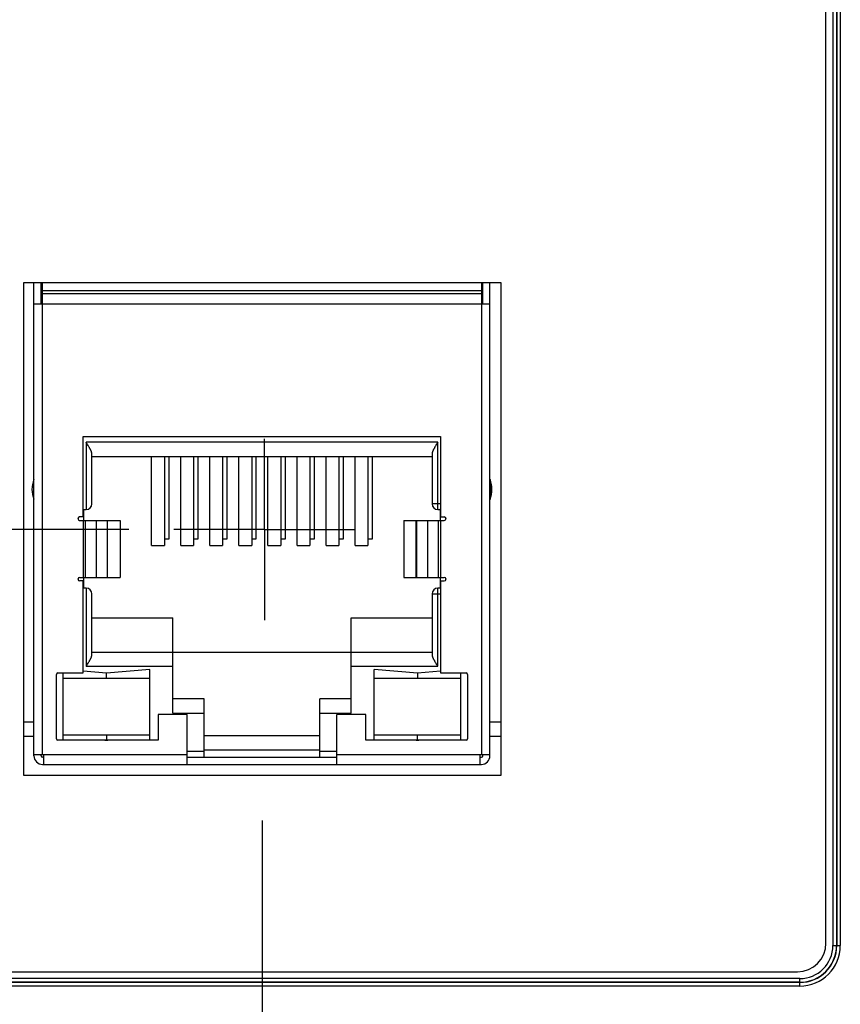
# Model space of a CAD drawing. Header units: inches. Extents: x 0 to 34, y 0 to 22.
# Tile 21 of 116: x 8.2 to 9.3, y 13.8 to 15.1. Entities that reach past the tile are written whole.
import ezdxf

# ---------------------------------------------------------------- set-up
doc = ezdxf.new("R2010")
doc.units = ezdxf.units.IN
doc.header["$LTSCALE"] = 1.87
doc.header["$MEASUREMENT"] = 0
doc.linetypes.add('CENTER', pattern=[0.6, 0.375, -0.075, 0.075, -0.075])
doc.layers.get('0').update_dxf_attribs({"linetype": 'CONTINUOUS'})
doc.layers.add('02___PRT_ALL_AXES', color=7, linetype='CONTINUOUS')
doc.layers.add('DIMENSIONS', color=7, linetype='CONTINUOUS')
doc.styles.get("Standard").update_dxf_attribs({"font": 'txt', "width": 0.8})
doc.dimstyles.new('DIMSTYLE_1', dxfattribs={"dimtxt": 0.125, "dimasz": 0.18, "dimexe": 0.125, "dimexo": 0.0625, "dimgap": 0.09, "dimtad": 0, "dimtih": 1, "dimtoh": 1, "dimzin": 4, "dimdsep": 46, "dimtxsty": 'STANDARD', "dimblk": '_FILLED', "dimblk1": '_FILLED', "dimblk2": '_FILLED', "dimcen": 0.09, "dimadec": 0, "dimazin": 0, "dimtp": 0.01, "dimtm": 0.01, "dimtfac": 1, "dimtofl": 0, "dimtmove": 0, "dimatfit": 3, "dimldrblk": '_FILLED', "dimfxl": 1, "dimtolj": 1, "dimtzin": 4, "dimarcsym": 0})

# ---------------------------------------------------------------- blocks, each defined once
blk = doc.blocks.new('*D5')
at = {"layer": 'DIMENSIONS', "color": 2, "linetype": 'CONTINUOUS'}
for p, q in [((6.2646, 14.4204), (6.1312, 14.2537)), ((8.3292, 14.4204), (6.2646, 14.4204)), ((6.1312, 14.2537), (5.8292, 14.2537))]:
    blk.add_line(p, q, dxfattribs=at)
at = {"layer": 'DIMENSIONS', "color": 2, "linetype": 'CONTINUOUS', "insert": (5.7667, 14.3162), "char_height": 0.125, "width": 1.125, "attachment_point": 3, "rotation": 0, "line_spacing_factor": 0.9}
blk.add_mtext('2.78{\\Ftxt.shx;\\W1.000000;\\H0.125000; }[70.6]', dxfattribs=at)
blk = doc.blocks.new('_FILLED')
at = {"color": 0, "linetype": 'BYBLOCK'}
blk.add_solid([(0, 0), (-1, 0.1736), (-1, -0.1736)], dxfattribs=at)
blk = doc.blocks.new('*D17')
at = {"layer": 'DIMENSIONS', "color": 2, "linetype": 'CONTINUOUS'}
blk.add_line((8.5137, 14.0186), (8.5137, 13.1258), dxfattribs=at)
at = {"layer": 'DIMENSIONS', "color": 2, "linetype": 'CONTINUOUS', "insert": (8.4512, 13.0633), "char_height": 0.125, "width": 1.125, "attachment_point": 3, "rotation": 90, "line_spacing_factor": 0.9}
blk.add_mtext('2.00{\\Ftxt.shx;\\W1.000000;\\H0.125000; }[50.7]', dxfattribs=at)

msp = doc.modelspace()

# ---------------------------------------------------------------- linework, layer by layer
at = {"color": 7, "linetype": 'CONTINUOUS'}
for p, q in [((9.2924, 13.8491), (9.2924, 17.0847)), ((9.302, 17.0879), (9.302, 13.8459)), ((9.3069, 17.0879), (9.3069, 13.8459)), ((9.3073, 17.0879), (9.3073, 13.8459)), ((9.3122, 17.0879), (9.3122, 13.8459)), ((8.1837, 14.7611), (8.1837, 14.0811)), ((8.8436, 14.7611), (8.1837, 14.7611)), ((8.1983, 14.1078), (8.1983, 14.7611)), ((8.2082, 14.7322), (8.2082, 14.7611)), ((8.2101, 14.1098), (8.2101, 14.7611)), ((8.8164, 14.7611), (8.8164, 14.1098)), ((8.8184, 14.7322), (8.8184, 14.7611)), ((8.8282, 14.1078), (8.8282, 14.7611)), ((8.8436, 14.0811), (8.8436, 14.7611)), ((8.8164, 14.75), (8.2101, 14.75)), ((8.8164, 14.746), (8.2101, 14.746)), ((8.1983, 14.7322), (8.8282, 14.7322)), ((8.2664, 14.438), (8.2664, 14.5488)), ((8.2664, 14.5488), (8.7601, 14.5488)), ((8.2704, 14.5409), (8.2704, 14.448)), ((8.7562, 14.5409), (8.2704, 14.5409)), ((8.7562, 14.448), (8.7562, 14.5409)), ((8.7601, 14.5488), (8.7601, 14.438)), ((8.2782, 14.4559), (8.2782, 14.5252)), ((8.7483, 14.5252), (8.7483, 14.4559)), ((8.2782, 14.5212), (8.7483, 14.5212)), ((8.3609, 14.3983), (8.3609, 14.5212)), ((8.3786, 14.5212), (8.3786, 14.3983)), ((8.3845, 14.5212), (8.3845, 14.407)), ((8.4011, 14.3983), (8.4011, 14.5212)), ((8.4188, 14.5212), (8.4188, 14.3983)), ((8.4247, 14.5212), (8.4247, 14.407)), ((8.4412, 14.3983), (8.4412, 14.5212)), ((8.4589, 14.5212), (8.4589, 14.3983)), ((8.4648, 14.5212), (8.4648, 14.407)), ((8.4814, 14.3983), (8.4814, 14.5212)), ((8.4991, 14.5212), (8.4991, 14.3983)), ((8.505, 14.5212), (8.505, 14.407)), ((8.5215, 14.3983), (8.5215, 14.5212)), ((8.5393, 14.5212), (8.5393, 14.3983)), ((8.5452, 14.5212), (8.5452, 14.407)), ((8.5617, 14.3983), (8.5617, 14.5212)), ((8.5794, 14.5212), (8.5794, 14.3983)), ((8.5853, 14.5212), (8.5853, 14.407)), ((8.6019, 14.3983), (8.6019, 14.5212)), ((8.6196, 14.5212), (8.6196, 14.3983)), ((8.6255, 14.5212), (8.6255, 14.407)), ((8.642, 14.3983), (8.642, 14.5212)), ((8.6597, 14.5212), (8.6597, 14.3983)), ((8.6656, 14.5212), (8.6656, 14.407)), ((8.1982, 14.4624), (8.1982, 14.4895)), ((8.8284, 14.4895), (8.8284, 14.4624)), ((8.7601, 14.4559), (8.7483, 14.4559)), ((8.2664, 14.448), (8.2704, 14.448)), ((8.2672, 14.433), (8.2672, 14.448)), ((8.7562, 14.448), (8.7593, 14.448)), ((8.7593, 14.448), (8.7601, 14.4488)), ((8.7593, 14.448), (8.7593, 14.433)), ((8.2593, 14.4369), (8.2593, 14.4341)), ((8.2664, 14.438), (8.2614, 14.438)), ((8.2614, 14.433), (8.3174, 14.433)), ((8.2663, 14.433), (8.2663, 14.3543)), ((8.2666, 14.3543), (8.2666, 14.433)), ((8.2692, 14.433), (8.2692, 14.3543)), ((8.2847, 14.3543), (8.2847, 14.433)), ((8.2995, 14.433), (8.2995, 14.3543)), ((8.3, 14.3543), (8.3, 14.433)), ((8.3174, 14.433), (8.3174, 14.3543)), ((8.7091, 14.433), (8.7091, 14.3543)), ((8.7091, 14.433), (8.7652, 14.433)), ((8.7265, 14.3543), (8.7265, 14.433)), ((8.7271, 14.3543), (8.7271, 14.433)), ((8.7419, 14.433), (8.7419, 14.3543)), ((8.7573, 14.3543), (8.7573, 14.433)), ((8.76, 14.433), (8.76, 14.3543)), ((8.7601, 14.438), (8.7652, 14.438)), ((8.7603, 14.3543), (8.7603, 14.433)), ((8.7672, 14.4341), (8.7672, 14.4369)), ((8.3845, 14.407), (8.3786, 14.407)), ((8.4247, 14.407), (8.4188, 14.407)), ((8.4648, 14.407), (8.4589, 14.407)), ((8.505, 14.407), (8.4991, 14.407)), ((8.5452, 14.407), (8.5393, 14.407)), ((8.5853, 14.407), (8.5794, 14.407)), ((8.6255, 14.407), (8.6196, 14.407)), ((8.6656, 14.407), (8.6597, 14.407)), ((8.3609, 14.3983), (8.3786, 14.3983)), ((8.4011, 14.3983), (8.4188, 14.3983)), ((8.4412, 14.3983), (8.4589, 14.3983)), ((8.4814, 14.3983), (8.4991, 14.3983)), ((8.5215, 14.3983), (8.5393, 14.3983)), ((8.5617, 14.3983), (8.5794, 14.3983)), ((8.6019, 14.3983), (8.6196, 14.3983)), ((8.642, 14.3983), (8.6597, 14.3983)), ((8.2593, 14.3532), (8.2593, 14.3504)), ((8.2614, 14.3543), (8.3174, 14.3543)), ((8.2664, 14.3494), (8.2614, 14.3494)), ((8.2664, 14.2224), (8.2664, 14.3494)), ((8.2672, 14.3393), (8.2672, 14.3543)), ((8.7091, 14.3543), (8.7652, 14.3543)), ((8.7593, 14.3543), (8.7593, 14.3393)), ((8.7601, 14.3494), (8.7601, 14.2224)), ((8.7601, 14.3494), (8.7652, 14.3494)), ((8.7672, 14.3504), (8.7672, 14.3532)), ((8.2704, 14.3393), (8.2664, 14.3393)), ((8.2704, 14.3393), (8.2704, 14.2315)), ((8.7562, 14.2315), (8.7562, 14.3393)), ((8.7593, 14.3393), (8.7562, 14.3393)), ((8.7593, 14.3393), (8.7601, 14.3385)), ((8.2782, 14.2472), (8.2782, 14.3315)), ((8.7483, 14.3315), (8.7483, 14.2472)), ((8.7483, 14.3315), (8.7601, 14.3315)), ((8.2782, 14.2984), (8.3902, 14.2984)), ((8.3902, 14.1669), (8.3902, 14.2984)), ((8.6363, 14.1669), (8.6363, 14.2984)), ((8.6363, 14.2984), (8.7483, 14.2984)), ((8.2782, 14.2511), (8.7483, 14.2511)), ((8.2983, 14.2222), (8.2664, 14.2249)), ((8.2704, 14.2315), (8.3902, 14.2315)), ((8.3582, 14.2272), (8.2983, 14.2222)), ((8.3582, 14.1295), (8.3582, 14.2272)), ((8.6363, 14.2315), (8.7562, 14.2315)), ((8.6684, 14.1295), (8.6684, 14.2272)), ((8.7282, 14.2222), (8.6684, 14.2272)), ((8.7601, 14.2249), (8.7282, 14.2222)), ((8.2294, 14.1315), (8.2294, 14.2204)), ((8.2314, 14.2224), (8.2664, 14.2224)), ((8.2385, 14.1295), (8.2385, 14.2224)), ((8.2385, 14.2153), (8.3582, 14.2153)), ((8.2983, 14.2153), (8.2983, 14.2222)), ((8.6684, 14.2153), (8.7881, 14.2153)), ((8.7282, 14.2222), (8.7282, 14.2153)), ((8.7601, 14.2224), (8.7952, 14.2224)), ((8.7881, 14.1295), (8.7881, 14.2224)), ((8.7971, 14.2204), (8.7971, 14.1315)), ((8.4335, 14.1866), (8.3902, 14.1866)), ((8.4335, 14.1059), (8.4335, 14.1866)), ((8.593, 14.1059), (8.593, 14.1866)), ((8.6363, 14.1866), (8.593, 14.1866)), ((8.37, 14.1649), (8.37, 14.1295)), ((8.4099, 14.1649), (8.37, 14.1649)), ((8.3902, 14.1669), (8.4335, 14.1669)), ((8.4099, 14.096), (8.4099, 14.1649)), ((8.593, 14.1669), (8.6363, 14.1669)), ((8.6166, 14.096), (8.6166, 14.1649)), ((8.6566, 14.1649), (8.6166, 14.1649)), ((8.6566, 14.1295), (8.6566, 14.1649)), ((8.1837, 14.1548), (8.1983, 14.1548)), ((8.8282, 14.1548), (8.8436, 14.1548)), ((8.1837, 14.1351), (8.1983, 14.1351)), ((8.1983, 14.1347), (8.1837, 14.1347)), ((8.37, 14.1295), (8.2314, 14.1295)), ((8.3582, 14.1366), (8.2385, 14.1366)), ((8.2964, 14.1295), (8.2983, 14.1296)), ((8.2983, 14.1366), (8.2983, 14.1296)), ((8.2983, 14.1296), (8.3002, 14.1295)), ((8.593, 14.1354), (8.4335, 14.1354)), ((8.7952, 14.1295), (8.6566, 14.1295)), ((8.7881, 14.1366), (8.6684, 14.1366)), ((8.7263, 14.1295), (8.7282, 14.1296)), ((8.7282, 14.1296), (8.7282, 14.1366)), ((8.7282, 14.1296), (8.7301, 14.1295)), ((8.8282, 14.1351), (8.8436, 14.1351)), ((8.8436, 14.1347), (8.8282, 14.1347)), ((8.4335, 14.1162), (8.593, 14.1162)), ((8.1983, 14.1098), (8.4099, 14.1098)), ((8.2082, 14.1078), (8.2082, 14.1098)), ((8.2121, 14.1059), (8.2101, 14.1059)), ((8.2121, 14.096), (8.2121, 14.1098)), ((8.4335, 14.1137), (8.4099, 14.1137)), ((8.4099, 14.1059), (8.6166, 14.1059)), ((8.6166, 14.1137), (8.593, 14.1137)), ((8.6166, 14.1098), (8.8282, 14.1098)), ((8.8144, 14.1098), (8.8144, 14.096)), ((8.8144, 14.1059), (8.8164, 14.1059)), ((8.8184, 14.1078), (8.8184, 14.1098)), ((8.2101, 14.096), (8.8164, 14.096)), ((8.1837, 14.0811), (8.8436, 14.0811)), ((9.302, 13.8459), (9.3122, 13.8459)), ((7.7576, 13.8097), (9.253, 13.8097)), ((9.2562, 13.8001), (7.7544, 13.8001)), ((9.2562, 13.7951), (7.7544, 13.7951)), ((9.2562, 13.7948), (7.7544, 13.7948)), ((9.2562, 13.7899), (7.7544, 13.7899)), ((9.2562, 13.7899), (9.2562, 13.8001))]:
    msp.add_line(p, q, dxfattribs=at)
for centre, radius, start, end in [((8.2321, 14.4759), 0.0365, 158.1891, 201.8109), ((8.1963, 14.4902), 0.00197, 338.1891, 360), ((8.8302, 14.4902), 0.00197, 180, 201.8109), ((8.7945, 14.4759), 0.0365, 338.1891, 21.8109), ((8.1963, 14.4616), 0.00197, 0, 21.8109), ((8.2704, 14.4559), 0.00787, 270, 360), ((8.7562, 14.4559), 0.00787, 180, 270), ((8.8302, 14.4616), 0.00197, 158.1891, 180), ((8.2614, 14.4355), 0.00246, 90, 270), ((8.7652, 14.4355), 0.00246, 270, 90), ((8.2614, 14.3518), 0.00246, 90, 270), ((8.7652, 14.3518), 0.00246, 270, 90), ((8.2704, 14.3315), 0.00787, 0, 90), ((8.7562, 14.3315), 0.00787, 90, 180), ((8.2314, 14.2204), 0.00197, 90, 180), ((8.7952, 14.2204), 0.00197, 0, 90), ((8.2314, 14.1315), 0.00197, 180, 270), ((8.7952, 14.1315), 0.00197, 270, 360), ((8.2101, 14.1078), 0.0118, 180, 270), ((8.2101, 14.1078), 0.00197, 180, 270), ((8.8164, 14.1078), 0.0118, 270, 360), ((8.8164, 14.1078), 0.00197, 270, 360), ((9.253, 13.8491), 0.0394, 270, 360), ((9.2562, 13.8459), 0.056, 270, 360), ((9.2562, 13.8459), 0.0511, 270, 360), ((9.2562, 13.8459), 0.0508, 270, 360), ((9.2562, 13.8459), 0.0458, 270, 360)]:
    msp.add_arc(centre, radius, start, end, dxfattribs=at)
for points, knots in [([(8.2782, 14.5252), (8.2782, 14.5253), (8.2782, 14.5255), (8.2782, 14.5259), (8.2781, 14.5264), (8.278, 14.5268), (8.2779, 14.5272), (8.2777, 14.5278), (8.2774, 14.5286), (8.277, 14.5296), (8.2765, 14.5305), (8.276, 14.5315), (8.2755, 14.5325), (8.2749, 14.5335), (8.2741, 14.5349), (8.273, 14.5367), (8.2717, 14.5388), (8.2708, 14.5402), (8.2704, 14.5409)], [0, 0, 0, 0, 0.021721, 0.044399, 0.068051, 0.092663, 0.118206, 0.144636, 0.199954, 0.258207, 0.318981, 0.381896, 0.446616, 0.512844, 0.58032, 0.718121, 0.858456, 1, 1, 1, 1]), ([(8.7562, 14.5409), (8.7557, 14.5402), (8.7548, 14.5388), (8.7535, 14.5367), (8.7525, 14.5349), (8.7517, 14.5335), (8.7511, 14.5325), (8.7505, 14.5315), (8.75, 14.5305), (8.7496, 14.5296), (8.7491, 14.5286), (8.7489, 14.5278), (8.7487, 14.5272), (8.7485, 14.5268), (8.7484, 14.5264), (8.7484, 14.5259), (8.7483, 14.5255), (8.7483, 14.5253), (8.7483, 14.5252)], [0, 0, 0, 0, 0.141544, 0.281878, 0.41968, 0.487156, 0.553384, 0.618104, 0.681019, 0.741793, 0.800046, 0.855364, 0.881794, 0.907337, 0.931949, 0.955601, 0.978279, 1, 1, 1, 1]), ([(8.2704, 14.2315), (8.2708, 14.2322), (8.2717, 14.2336), (8.273, 14.2357), (8.2741, 14.2374), (8.2749, 14.2388), (8.2755, 14.2398), (8.276, 14.2408), (8.2765, 14.2418), (8.277, 14.2428), (8.2774, 14.2438), (8.2777, 14.2445), (8.2779, 14.2451), (8.278, 14.2456), (8.2781, 14.246), (8.2782, 14.2464), (8.2782, 14.2468), (8.2782, 14.2471), (8.2782, 14.2472)], [0, 0, 0, 0, 0.141544, 0.281878, 0.41968, 0.487156, 0.553384, 0.618104, 0.681019, 0.741793, 0.800046, 0.855364, 0.881794, 0.907337, 0.931949, 0.955601, 0.978279, 1, 1, 1, 1]), ([(8.7483, 14.2472), (8.7483, 14.2471), (8.7483, 14.2468), (8.7484, 14.2464), (8.7484, 14.246), (8.7485, 14.2456), (8.7487, 14.2451), (8.7489, 14.2445), (8.7491, 14.2438), (8.7496, 14.2428), (8.75, 14.2418), (8.7505, 14.2408), (8.7511, 14.2398), (8.7517, 14.2388), (8.7525, 14.2374), (8.7535, 14.2357), (8.7548, 14.2336), (8.7557, 14.2322), (8.7562, 14.2315)], [0, 0, 0, 0, 0.021721, 0.044399, 0.068051, 0.092663, 0.118206, 0.144636, 0.199954, 0.258207, 0.318981, 0.381896, 0.446616, 0.512844, 0.58032, 0.718121, 0.858456, 1, 1, 1, 1])]:
    msp.add_open_spline(points, degree=3, knots=knots, dxfattribs=at)
at = {"layer": '02___PRT_ALL_AXES', "color": 7, "linetype": 'CENTER'}
for q in [(8.5167, 14.5455), (8.3917, 14.4204), (8.5167, 14.2954), (8.6417, 14.4204)]:
    msp.add_line((8.5167, 14.4204), q, dxfattribs=at)

# ---------------------------------------------------------------- dimensions: what is measured, and where the dimension line sits
at = {"layer": 'DIMENSIONS', "color": 2, "linetype": 'CONTINUOUS'}
for feature_location, offset, dtype, origin, picture, middle in [((8.3292, 14.4204), (-2.5, -0.1667), 0, (8.3917, 17.2004), '*D5', (5.2042, 14.2537)), ((8.5137, 14.0186), (0, -0.8928), 1, (6.5167, 14.0811), '*D17', (8.5137, 12.5008))]:
    dim = msp.add_ordinate_dim(feature_location=feature_location, offset=offset, dtype=dtype, origin=origin, dimstyle='DIMSTYLE_1', override={"dimtad": 1, "dimtih": 0, "dimtoh": 0}, dxfattribs=at)
    dim.commit()
    dim.dimension.update_dxf_attribs({"geometry": picture, "text_midpoint": middle})

doc.saveas('drawing.dxf')
